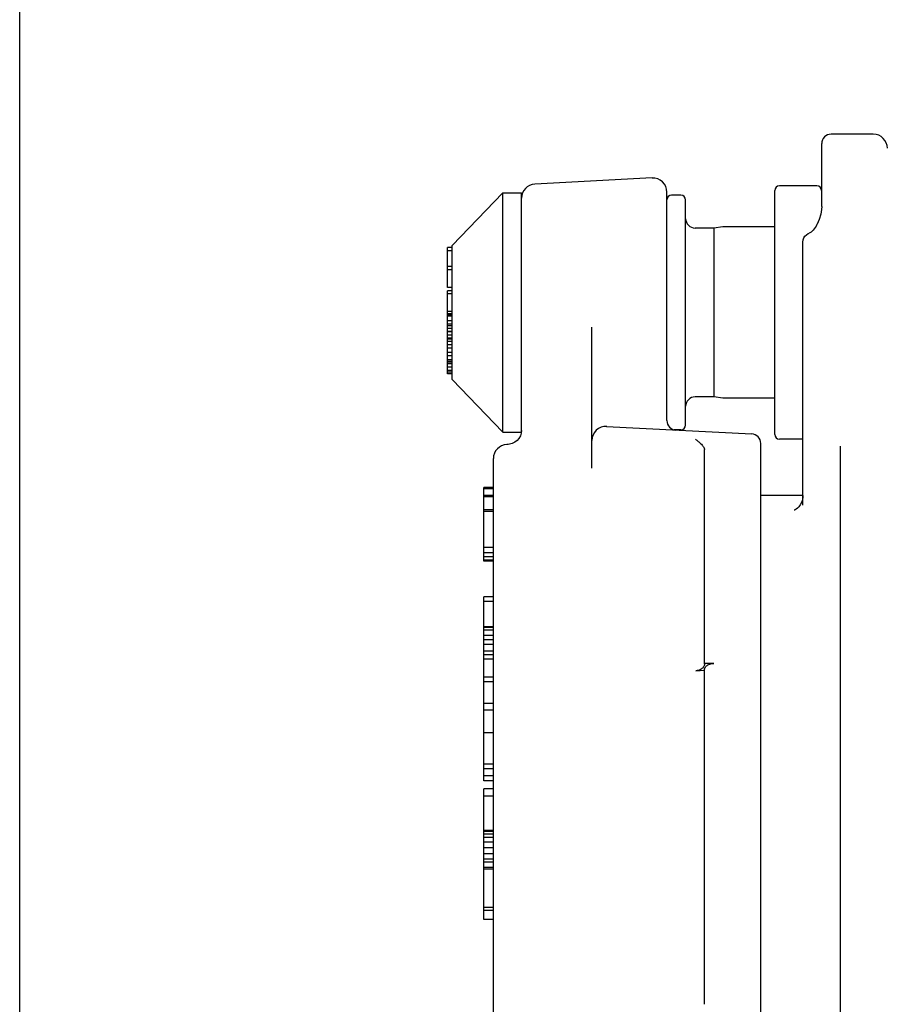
# Model space of a CAD drawing. Header units: inches. Extents: x 0 to 22, y 0 to 17.
# Tile 2 of 8: x 0 to 2.9, y 5.2 to 8.5. Entities that reach past the tile are written whole.
import ezdxf

# ---------------------------------------------------------------- set-up
doc = ezdxf.new("R2010")
doc.units = ezdxf.units.IN
doc.header["$LTSCALE"] = 1.21
doc.header["$MEASUREMENT"] = 0
doc.layers.get('0').update_dxf_attribs({"linetype": 'CONTINUOUS'})

msp = doc.modelspace()

# ---------------------------------------------------------------- linework, layer by layer
at = {"color": 7, "linetype": 'CONTINUOUS'}
for p, q in [((0, 0), (0, 17)), ((0, 0), (0, 17)), ((2.8659, 8.1155), (2.7242, 8.1155)), ((2.6927, 7.8734), (2.6927, 8.084)), ((2.1233, 7.9686), (1.7296, 7.948)), ((2.6769, 7.9423), (2.5509, 7.9423)), ((1.4517, 7.7423), (1.6218, 7.9187)), ((1.6218, 7.1155), (1.6218, 7.9187)), ((1.6218, 7.9187), (1.6848, 7.9187)), ((1.6848, 7.1119), (1.6848, 7.9187)), ((2.173, 7.154), (2.173, 7.9214)), ((2.2202, 7.9108), (2.1887, 7.9108)), ((2.5352, 7.1076), (2.5352, 7.9265)), ((2.236, 7.1391), (2.236, 7.895)), ((2.6927, 7.8734), (2.6921, 7.8628)), ((2.6893, 7.8466), (2.6839, 7.8287)), ((2.6921, 7.8628), (2.6893, 7.8466)), ((2.361, 7.8044), (2.3305, 7.8005)), ((2.3629, 7.8045), (2.361, 7.8044)), ((2.5352, 7.8045), (2.3629, 7.8045)), ((2.671, 7.8019), (2.6679, 7.7975)), ((2.674, 7.8068), (2.671, 7.8019)), ((2.6768, 7.8121), (2.674, 7.8068)), ((2.6778, 7.8141), (2.6768, 7.8121)), ((2.6839, 7.8287), (2.6778, 7.8141)), ((2.6778, 7.8141), (2.6778, 7.8141)), ((2.3305, 7.8005), (2.2675, 7.8005)), ((2.3305, 7.8005), (2.3305, 7.2336)), ((2.6329, 7.7674), (2.6365, 7.7732)), ((2.6365, 7.7732), (2.6413, 7.778)), ((2.6413, 7.778), (2.6472, 7.7818)), ((2.6472, 7.7818), (2.6507, 7.7833)), ((2.6533, 7.7844), (2.6507, 7.7833)), ((2.6575, 7.787), (2.6533, 7.7844)), ((2.6612, 7.7901), (2.6575, 7.787)), ((2.6646, 7.7935), (2.6612, 7.7901)), ((2.6679, 7.7975), (2.6646, 7.7935)), ((1.436, 7.6014), (1.436, 7.7351)), ((1.4517, 7.7351), (1.436, 7.7351)), ((1.4517, 7.2919), (1.4517, 7.7423)), ((2.6297, 7.7536), (2.6305, 7.7608)), ((2.6297, 6.8701), (2.6297, 7.7536)), ((2.6305, 7.7608), (2.6329, 7.7674)), ((1.4517, 7.7239), (1.436, 7.7239)), ((1.4517, 7.672), (1.436, 7.672)), ((1.4517, 7.6608), (1.436, 7.6608)), ((1.4517, 7.6014), (1.436, 7.6014)), ((1.436, 7.5089), (1.436, 7.5903)), ((1.4517, 7.5903), (1.436, 7.5903)), ((1.4517, 7.5792), (1.436, 7.5792)), ((1.4517, 7.5204), (1.436, 7.5204)), ((1.4517, 7.5128), (1.436, 7.5128)), ((1.4517, 7.5089), (1.436, 7.5089)), ((1.436, 7.3112), (1.436, 7.5087)), ((1.4517, 7.5087), (1.436, 7.5087)), ((1.4517, 7.5045), (1.436, 7.5045)), ((1.4517, 7.4895), (1.436, 7.4895)), ((1.4517, 7.4782), (1.436, 7.4782)), ((1.4517, 7.4725), (1.436, 7.4725)), ((1.4517, 7.4631), (1.436, 7.4631)), ((1.4517, 7.4538), (1.436, 7.4538)), ((1.4517, 7.4521), (1.436, 7.4521)), ((1.4517, 7.4408), (1.436, 7.4408)), ((1.921, 6.9942), (1.921, 7.4679)), ((1.4517, 7.4312), (1.436, 7.4312)), ((1.4517, 7.4274), (1.436, 7.4274)), ((1.4517, 7.4199), (1.436, 7.4199)), ((1.4517, 7.4086), (1.436, 7.4086)), ((1.4517, 7.3974), (1.436, 7.3974)), ((1.4517, 7.3823), (1.436, 7.3823)), ((1.4517, 7.3711), (1.436, 7.3711)), ((1.4517, 7.358), (1.436, 7.358)), ((1.4517, 7.3524), (1.436, 7.3524)), ((1.4517, 7.3468), (1.436, 7.3468)), ((1.4517, 7.3449), (1.436, 7.3449)), ((1.4517, 7.3337), (1.436, 7.3337)), ((1.4517, 7.3224), (1.436, 7.3224)), ((1.4517, 7.3168), (1.436, 7.3168)), ((1.4517, 7.3112), (1.436, 7.3112)), ((1.4517, 7.2919), (1.6218, 7.1155)), ((2.3305, 7.2336), (2.2675, 7.2336)), ((2.361, 7.2298), (2.3305, 7.2336)), ((2.3629, 7.2297), (2.361, 7.2298)), ((2.5352, 7.2297), (2.3629, 7.2297)), ((1.6218, 7.1155), (1.6842, 7.1155)), ((1.6838, 7.1118), (1.681, 7.1027)), ((1.6848, 7.1213), (1.6838, 7.1118)), ((1.9707, 7.1347), (2.4581, 7.1092)), ((2.2202, 7.1234), (2.1973, 7.1234)), ((1.6353, 7.074), (1.6264, 7.0727)), ((1.6398, 7.0742), (1.6353, 7.074)), ((1.6447, 7.0747), (1.6398, 7.0742)), ((1.6539, 7.077), (1.6447, 7.0747)), ((1.6625, 7.0813), (1.6539, 7.077)), ((1.6701, 7.0871), (1.6625, 7.0813)), ((1.6763, 7.0944), (1.6701, 7.0871)), ((1.681, 7.1027), (1.6763, 7.0944)), ((2.4879, 5.0722), (2.4879, 7.0777)), ((2.6297, 7.0919), (2.5509, 7.0919)), ((1.5938, 7.0446), (1.5912, 7.0359)), ((1.598, 7.0527), (1.5938, 7.0446)), ((1.6037, 7.0597), (1.598, 7.0527)), ((1.6104, 7.0655), (1.6037, 7.0597)), ((1.6181, 7.0698), (1.6104, 7.0655)), ((1.6264, 7.0727), (1.6181, 7.0698)), ((2.299, 6.3365), (2.299, 7.0574)), ((2.7557, 4.9816), (2.7557, 7.0683)), ((1.5912, 7.0359), (1.5903, 7.0268)), ((1.5903, 4.5474), (1.5903, 7.0268)), ((1.5588, 6.6823), (1.5588, 6.9298)), ((1.5903, 6.9298), (1.5588, 6.9298)), ((1.5903, 6.925), (1.5588, 6.925)), ((1.5903, 6.9026), (1.5588, 6.9026)), ((1.5903, 6.8978), (1.5588, 6.8978)), ((2.6297, 6.9029), (2.4879, 6.9029)), ((2.6247, 6.8789), (2.6206, 6.8713)), ((2.6278, 6.8876), (2.6247, 6.8789)), ((2.6294, 6.897), (2.6278, 6.8876)), ((2.6297, 6.9024), (2.6294, 6.897)), ((1.5903, 6.855), (1.5588, 6.855)), ((1.5903, 6.8486), (1.5588, 6.8486)), ((2.6009, 6.8533), (2.6004, 6.8531)), ((2.6031, 6.8544), (2.6009, 6.8533)), ((2.6066, 6.8566), (2.6031, 6.8544)), ((2.6111, 6.8601), (2.6066, 6.8566)), ((2.6159, 6.865), (2.6111, 6.8601)), ((2.6206, 6.8713), (2.6159, 6.865)), ((1.5903, 6.7286), (1.5588, 6.7286)), ((1.5903, 6.7103), (1.5588, 6.7103)), ((1.5903, 6.6969), (1.5588, 6.6969)), ((1.5903, 6.6857), (1.5588, 6.6857)), ((1.5903, 6.6823), (1.5588, 6.6823)), ((1.5588, 5.9453), (1.5588, 6.5629)), ((1.5903, 6.5629), (1.5588, 6.5629)), ((1.5903, 6.5463), (1.5588, 6.5463)), ((1.5903, 6.4621), (1.5588, 6.4621)), ((1.5903, 6.4593), (1.5588, 6.4593)), ((1.5903, 6.4511), (1.5588, 6.4511)), ((1.5903, 6.4326), (1.5588, 6.4326)), ((1.5903, 6.4178), (1.5588, 6.4178)), ((1.5903, 6.402), (1.5588, 6.402)), ((1.5903, 6.3798), (1.5588, 6.3798)), ((1.5903, 6.368), (1.5588, 6.368)), ((1.5903, 6.3529), (1.5588, 6.3529)), ((2.2703, 6.3143), (2.299, 6.3161)), ((2.3305, 6.3388), (2.299, 6.3388)), ((2.299, 5.1946), (2.299, 6.3165)), ((1.5903, 6.2923), (1.5588, 6.2923)), ((1.5903, 6.2771), (1.5588, 6.2771)), ((1.5903, 6.2039), (1.5588, 6.2039)), ((1.5903, 6.1821), (1.5588, 6.1821)), ((1.5903, 6.1062), (1.5588, 6.1062)), ((1.5903, 6.0011), (1.5588, 6.0011)), ((1.5903, 5.9849), (1.5588, 5.9849)), ((1.5903, 5.9615), (1.5588, 5.9615)), ((1.5903, 5.9453), (1.5588, 5.9453)), ((1.5588, 5.4789), (1.5588, 5.9176)), ((1.5903, 5.9176), (1.5588, 5.9176)), ((1.5903, 5.8929), (1.5588, 5.8929)), ((1.5903, 5.7782), (1.5588, 5.7782)), ((1.5903, 5.7742), (1.5588, 5.7742)), ((1.5903, 5.7657), (1.5588, 5.7657)), ((1.5903, 5.7549), (1.5588, 5.7549)), ((1.5903, 5.7386), (1.5588, 5.7386)), ((1.5903, 5.72), (1.5588, 5.72)), ((1.5903, 5.7002), (1.5588, 5.7002)), ((1.5903, 5.6814), (1.5588, 5.6814)), ((1.5903, 5.6714), (1.5588, 5.6714)), ((1.5903, 5.6541), (1.5588, 5.6541)), ((1.5903, 5.6488), (1.5588, 5.6488)), ((1.5903, 5.5195), (1.5588, 5.5195)), ((1.5903, 5.5094), (1.5588, 5.5094)), ((1.5903, 5.4789), (1.5588, 5.4789))]:
    msp.add_line(p, q, dxfattribs=at)
for centre, radius, start, end in [((2.7242, 8.084), 0.0315, 90, 180), ((2.8659, 8.0683), 0.0472, 0, 90), ((2.1257, 7.9214), 0.0472, 0, 93), ((1.732, 7.9008), 0.0472, 93, 180), ((2.5509, 7.9265), 0.0157, 90, 180), ((2.6769, 7.9265), 0.0157, 0, 90), ((2.1887, 7.895), 0.0157, 90, 180), ((2.2202, 7.895), 0.0157, 0, 90), ((2.2675, 7.832), 0.0315, 180, 270), ((2.2675, 7.2021), 0.0315, 90, 180), ((2.2045, 7.154), 0.0315, 180, 267.0011), ((1.9683, 7.0876), 0.0472, 87, 180), ((2.2202, 7.1391), 0.0157, 270, 360), ((2.4564, 7.0777), 0.0315, 360, 86.9994), ((2.5509, 7.1076), 0.0157, 180, 270)]:
    msp.add_arc(centre, radius, start, end, dxfattribs=at)
for points, start_tangent, end_tangent in [([(2.2693, 7.0918), (2.2781, 7.0844), (2.2857, 7.0776), (2.2917, 7.0715)], (0.023112, -0.019575), (0.020322, -0.022457)), ([(2.2917, 7.0715), (2.2941, 7.0686), (2.2961, 7.0658)], (0.004811, -0.005316), (0.003859, -0.006042)), ([(2.2961, 7.0658), (2.2979, 7.0623), (2.2988, 7.0595), (2.299, 7.0574)], (0.004866, -0.007618), (0, -0.009039)), ([(2.299, 6.3365), (2.298, 6.331), (2.2952, 6.3259), (2.2907, 6.3215), (2.2848, 6.3179), (2.2779, 6.3155), (2.2703, 6.3143)], (0, -0.039582), (-0.039501, -0.002539)), ([(2.299, 6.3165), (2.2998, 6.3215), (2.3021, 6.3262), (2.3058, 6.3304), (2.3108, 6.3339), (2.3168, 6.3366), (2.3235, 6.3382), (2.3305, 6.3388)], (0, 0.042451), (0.042451, 0))]:
    msp.add_spline(points, degree=3, dxfattribs=dict(at, start_tangent=start_tangent, end_tangent=end_tangent))

doc.saveas('drawing.dxf')
